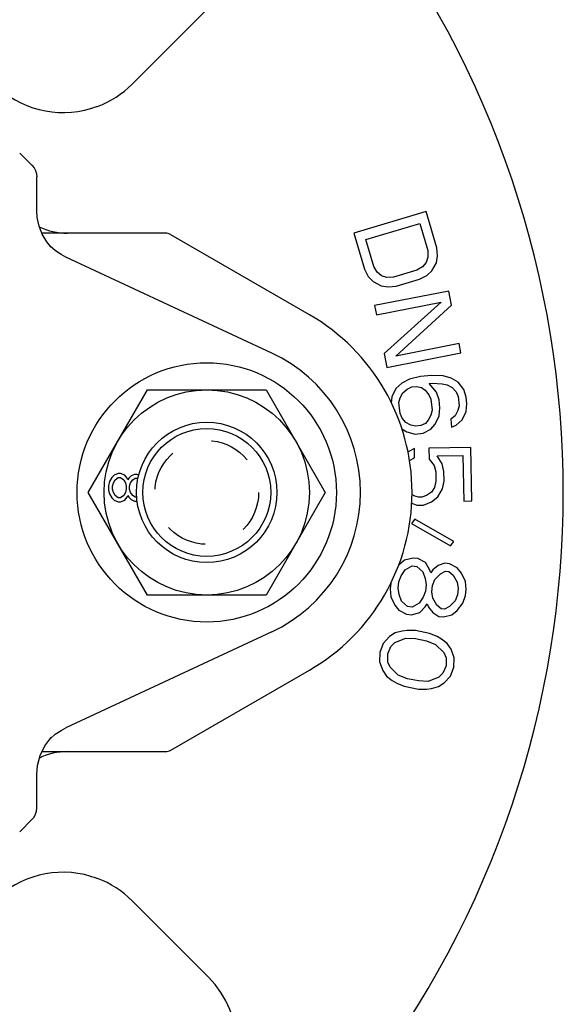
# Model space of a CAD drawing. Header units: inches. Extents: x 0 to 22, y 0 to 17.
# Tile 4 of 8: x 5.2 to 6.7, y 3.2 to 6.1. Entities that reach past the tile are written whole.
import ezdxf

# ---------------------------------------------------------------- set-up
doc = ezdxf.new("R2010")
doc.units = ezdxf.units.IN
doc.header["$LTSCALE"] = 1.21
doc.header["$MEASUREMENT"] = 0
doc.linetypes.add('HIDDEN', pattern=[0.2, 0.1, -0.1])
doc.layers.get('0').update_dxf_attribs({"linetype": 'CONTINUOUS'})
doc.layers.add('DEFAULT_2', color=8, linetype='HIDDEN')

msp = doc.modelspace()

# ---------------------------------------------------------------- linework, layer by layer
at = {"color": 7, "linetype": 'CONTINUOUS'}
for p, q in [((5.4792, 5.8966), (5.7019, 6.1193)), ((5.3784, 5.8315), (5.375, 5.8303)), ((5.359, 5.8255), (5.359, 5.8255)), ((5.36, 5.8258), (5.3599, 5.8258)), ((5.1516, 5.6958), (5.1874, 5.66)), ((5.2012, 5.5284), (5.2012, 5.6266)), ((6.3368, 5.5248), (6.1256, 5.4625)), ((6.368, 5.4192), (6.3368, 5.5248)), ((6.1603, 5.444), (6.3176, 5.4905)), ((6.3176, 5.4905), (6.341, 5.4112)), ((5.576, 5.462), (5.216, 5.462)), ((5.9961, 5.2243), (5.5918, 5.4577)), ((6.1256, 5.4625), (6.1567, 5.3569)), ((5.2402, 5.4245), (5.2381, 5.4268)), ((6.1837, 5.3648), (6.1603, 5.444)), ((5.2557, 5.411), (5.2402, 5.4245)), ((5.2417, 5.4221), (5.2419, 5.4218)), ((6.341, 5.4112), (6.3417, 5.3923)), ((6.37, 5.3959), (6.368, 5.4192)), ((5.8863, 5.1124), (5.2858, 5.3924)), ((6.3366, 5.3765), (6.3257, 5.3637)), ((6.3417, 5.3923), (6.3366, 5.3765)), ((6.3534, 5.3527), (6.3662, 5.3756)), ((6.3662, 5.3756), (6.37, 5.3959)), ((6.1567, 5.3569), (6.1677, 5.3362)), ((6.1934, 5.3485), (6.1837, 5.3648)), ((6.2063, 5.338), (6.1934, 5.3485)), ((6.309, 5.354), (6.2416, 5.3341)), ((6.3257, 5.3637), (6.309, 5.354)), ((6.338, 5.3386), (6.3534, 5.3527)), ((6.1677, 5.3362), (6.1819, 5.3212)), ((6.1819, 5.3212), (6.2051, 5.3089)), ((6.2223, 5.3332), (6.2063, 5.338)), ((6.2416, 5.3341), (6.2223, 5.3332)), ((6.2494, 5.3077), (6.3168, 5.3276)), ((6.3168, 5.3276), (6.338, 5.3386)), ((6.4024, 5.2931), (6.1863, 5.2507)), ((6.2051, 5.3089), (6.2256, 5.3054)), ((6.2256, 5.3054), (6.2494, 5.3077)), ((6.4103, 5.2525), (6.4024, 5.2931)), ((6.1916, 5.2237), (6.3801, 5.2606)), ((6.3801, 5.2606), (6.2136, 5.1111)), ((6.1863, 5.2507), (6.1916, 5.2237)), ((6.2485, 5.1039), (6.4103, 5.2525)), ((6.4324, 5.14), (6.2485, 5.1039)), ((6.4377, 5.113), (6.4324, 5.14)), ((6.2136, 5.1111), (6.2216, 5.0706)), ((6.2216, 5.0706), (6.4377, 5.113)), ((6.2877, 5.0359), (6.2653, 5.0243)), ((6.3198, 5.0439), (6.2877, 5.0359)), ((6.3525, 5.0473), (6.3198, 5.0439)), ((6.3856, 5.0461), (6.3525, 5.0473)), ((6.4098, 5.0394), (6.3856, 5.0461)), ((6.4299, 5.0277), (6.4098, 5.0394)), ((6.4463, 5.0063), (6.4299, 5.0277)), ((5.3514, 4.7061), (5.5241, 5.0053)), ((5.5241, 5.0053), (5.8696, 5.0053)), ((5.8696, 5.0053), (6.0424, 4.7061)), ((6.2481, 5.0087), (6.2365, 4.9844)), ((6.2653, 5.0243), (6.2481, 5.0087)), ((6.2603, 4.9823), (6.2682, 4.9969)), ((6.2682, 4.9969), (6.2812, 5.0075)), ((6.2812, 5.0075), (6.2947, 5.0136)), ((6.2947, 5.0136), (6.3087, 5.015)), ((6.3087, 5.015), (6.3232, 5.0119)), ((6.3232, 5.0119), (6.3335, 5.0038)), ((6.3335, 5.0038), (6.3442, 4.9911)), ((6.3455, 5.0235), (6.3549, 5.0245)), ((6.367, 4.9981), (6.3455, 5.0235)), ((6.3549, 5.0245), (6.3833, 5.0228)), ((6.3741, 4.9757), (6.367, 4.9981)), ((6.3833, 5.0228), (6.3978, 5.0197)), ((6.3978, 5.0197), (6.4127, 5.0121)), ((6.4127, 5.0121), (6.4235, 4.9993)), ((6.4235, 4.9993), (6.4295, 4.9861)), ((6.4533, 4.984), (6.4463, 5.0063)), ((6.2365, 4.9844), (6.2349, 4.9678)), ((6.2571, 4.9681), (6.2603, 4.9823)), ((6.2604, 4.9361), (6.2571, 4.9681)), ((6.3442, 4.9911), (6.3503, 4.9778)), ((6.3503, 4.9778), (6.3537, 4.9459)), ((6.3765, 4.9529), (6.3741, 4.9757)), ((6.4295, 4.9861), (6.4324, 4.9588)), ((6.4552, 4.9658), (6.4533, 4.984)), ((6.3537, 4.9459), (6.3504, 4.9317)), ((6.3742, 4.9296), (6.3765, 4.9529)), ((6.4292, 4.9446), (6.4213, 4.9299)), ((6.4324, 4.9588), (6.4292, 4.9446)), ((6.4414, 4.9182), (6.453, 4.9425)), ((6.453, 4.9425), (6.4552, 4.9658)), ((6.2665, 4.9229), (6.2604, 4.9361)), ((6.2773, 4.9102), (6.2665, 4.9229)), ((6.2922, 4.9026), (6.2773, 4.9102)), ((6.3425, 4.9171), (6.3342, 4.907)), ((6.3504, 4.9317), (6.3425, 4.9171)), ((6.3626, 4.9053), (6.3742, 4.9296)), ((6.4213, 4.9299), (6.4083, 4.9193)), ((6.4083, 4.9193), (6.4107, 4.8965)), ((6.4242, 4.9025), (6.4414, 4.9182)), ((6.2652, 4.8916), (6.2802, 4.8828)), ((6.2802, 4.8828), (6.3044, 4.8762)), ((6.3067, 4.8995), (6.2922, 4.9026)), ((6.3207, 4.9009), (6.3067, 4.8995)), ((6.3342, 4.907), (6.3207, 4.9009)), ((6.3277, 4.8786), (6.3501, 4.8902)), ((6.3501, 4.8902), (6.3626, 4.9053)), ((6.4107, 4.8965), (6.4242, 4.9025)), ((6.3044, 4.8762), (6.3277, 4.8786)), ((6.3023, 4.8341), (6.2837, 4.8246)), ((6.3028, 4.8066), (6.3023, 4.8341)), ((6.4663, 4.8372), (6.3445, 4.8349)), ((6.3445, 4.8349), (6.3451, 4.8028)), ((6.4692, 4.6813), (6.4663, 4.8372)), ((6.2878, 4.7989), (6.3028, 4.8066)), ((6.3451, 4.8028), (6.3595, 4.7847)), ((6.3683, 4.8124), (6.4433, 4.8139)), ((6.3828, 4.7898), (6.3683, 4.8124)), ((6.4433, 4.8139), (6.4458, 4.6808)), ((6.3595, 4.7847), (6.3645, 4.7665)), ((6.3645, 4.7665), (6.365, 4.739)), ((6.3879, 4.7669), (6.3828, 4.7898)), ((6.3885, 4.7394), (6.3879, 4.7669)), ((5.4131, 4.7382), (5.4108, 4.7267)), ((5.4202, 4.7497), (5.4131, 4.7382)), ((5.4272, 4.7565), (5.4202, 4.7497)), ((5.4249, 4.7336), (5.4295, 4.7428)), ((5.4389, 4.7611), (5.4272, 4.7565)), ((5.4295, 4.7428), (5.4389, 4.7497)), ((5.4459, 4.7611), (5.4389, 4.7611)), ((5.4389, 4.7497), (5.4459, 4.7497)), ((5.4577, 4.7565), (5.4459, 4.7611)), ((5.4459, 4.7497), (5.4553, 4.7428)), ((5.4553, 4.7428), (5.46, 4.7336)), ((5.4647, 4.7474), (5.4577, 4.7565)), ((5.467, 4.7428), (5.4647, 4.7474)), ((5.4694, 4.7474), (5.467, 4.7428)), ((5.4764, 4.7542), (5.4694, 4.7474)), ((5.4741, 4.7336), (5.4811, 4.7428)), ((5.4858, 4.7588), (5.4764, 4.7542)), ((5.4811, 4.7428), (5.4881, 4.7474)), ((5.4928, 4.7588), (5.4858, 4.7588)), ((5.4881, 4.7474), (5.4928, 4.7474)), ((5.5001, 4.756), (5.4928, 4.7588)), ((6.365, 4.739), (6.3607, 4.7205)), ((6.3842, 4.7164), (6.3885, 4.7394)), ((5.4108, 4.7267), (5.4108, 4.7129)), ((5.4108, 4.7129), (5.4131, 4.7015)), ((5.4225, 4.7244), (5.4249, 4.7336)), ((5.4225, 4.7152), (5.4225, 4.7244)), ((5.4249, 4.7061), (5.4225, 4.7152)), ((5.46, 4.7336), (5.4624, 4.7244)), ((5.4624, 4.7152), (5.46, 4.7061)), ((5.4624, 4.7244), (5.4624, 4.7152)), ((5.4717, 4.7244), (5.4741, 4.7336)), ((5.4717, 4.7152), (5.4717, 4.7244)), ((5.4741, 4.7061), (5.4717, 4.7152)), ((6.3607, 4.7205), (6.3516, 4.7066)), ((6.3706, 4.6932), (6.3842, 4.7164)), ((5.5241, 4.4068), (5.3514, 4.7061)), ((5.4131, 4.7015), (5.4202, 4.69)), ((5.4202, 4.69), (5.4272, 4.6831)), ((5.4295, 4.6969), (5.4249, 4.7061)), ((5.4272, 4.6831), (5.4389, 4.6785)), ((5.4389, 4.69), (5.4295, 4.6969)), ((5.4459, 4.69), (5.4389, 4.69)), ((5.4553, 4.6969), (5.4459, 4.69)), ((5.4459, 4.6785), (5.4577, 4.6831)), ((5.46, 4.7061), (5.4553, 4.6969)), ((5.4577, 4.6831), (5.4647, 4.6923)), ((5.4647, 4.6923), (5.467, 4.6969)), ((5.467, 4.6969), (5.4694, 4.6923)), ((5.4694, 4.6923), (5.4764, 4.6854)), ((5.4811, 4.6969), (5.4741, 4.7061)), ((5.4764, 4.6854), (5.4858, 4.6808)), ((5.4881, 4.6923), (5.4811, 4.6969)), ((5.4858, 4.6808), (5.4928, 4.6808)), ((5.4928, 4.6923), (5.4881, 4.6923)), ((6.0424, 4.7061), (5.8696, 4.4068)), ((6.3002, 4.6964), (6.2948, 4.6998)), ((6.3144, 4.6921), (6.3002, 4.6964)), ((6.3237, 4.6923), (6.3144, 4.6921)), ((6.3377, 4.6971), (6.3237, 4.6923)), ((6.3516, 4.7066), (6.3377, 4.6971)), ((6.3521, 4.679), (6.3706, 4.6932)), ((6.4458, 4.6808), (6.4692, 4.6813)), ((5.4389, 4.6785), (5.4459, 4.6785)), ((6.2939, 4.6751), (6.3101, 4.6691)), ((6.3101, 4.6691), (6.3288, 4.6694)), ((6.3288, 4.6694), (6.3521, 4.679)), ((6.3034, 4.6285), (6.2933, 4.6152)), ((6.4175, 4.5634), (6.3034, 4.6285)), ((6.2933, 4.6152), (6.4075, 4.5501)), ((6.4075, 4.5501), (6.4175, 4.5634)), ((6.2738, 4.5083), (6.2583, 4.4962)), ((6.2981, 4.5148), (6.2738, 4.5083)), ((6.3121, 4.5132), (6.2981, 4.5148)), ((6.3343, 4.5014), (6.3121, 4.5132)), ((6.264, 4.4632), (6.2754, 4.4804)), ((6.2754, 4.4804), (6.2955, 4.492)), ((6.2955, 4.492), (6.3095, 4.4904)), ((6.3095, 4.4904), (6.3266, 4.4746)), ((6.3462, 4.4816), (6.3343, 4.5014)), ((6.3499, 4.4719), (6.3462, 4.4816)), ((6.3556, 4.4805), (6.3499, 4.4719)), ((6.3711, 4.4926), (6.3556, 4.4805)), ((6.3907, 4.4996), (6.3711, 4.4926)), ((6.4047, 4.498), (6.3907, 4.4996)), ((6.4269, 4.4863), (6.4047, 4.498)), ((6.4394, 4.471), (6.4269, 4.4863)), ((6.2572, 4.4455), (6.264, 4.4632)), ((6.3266, 4.4746), (6.3338, 4.4553)), ((6.3338, 4.4553), (6.3364, 4.4365)), ((6.355, 4.4344), (6.3618, 4.4521)), ((6.3618, 4.4521), (6.3778, 4.4688)), ((6.3778, 4.4688), (6.3928, 4.4763)), ((6.3928, 4.4763), (6.4021, 4.4752)), ((6.4021, 4.4752), (6.415, 4.4645)), ((6.415, 4.4645), (6.4269, 4.4447)), ((6.4507, 4.4466), (6.4394, 4.471)), ((6.2332, 4.4413), (6.2314, 4.4254)), ((6.2314, 4.4254), (6.2334, 4.4021)), ((6.2552, 4.4273), (6.2572, 4.4455)), ((6.2577, 4.4085), (6.2552, 4.4273)), ((6.3364, 4.4365), (6.3343, 4.4183)), ((6.3529, 4.4162), (6.355, 4.4344)), ((6.4269, 4.4447), (6.4295, 4.4259)), ((6.4295, 4.4259), (6.4274, 4.4077)), ((6.4528, 4.4233), (6.4507, 4.4466)), ((6.4507, 4.4051), (6.4528, 4.4233)), ((5.8696, 4.4068), (5.5241, 4.4068)), ((6.2334, 4.4021), (6.2448, 4.3777)), ((6.265, 4.3892), (6.2577, 4.4085)), ((6.3276, 4.4006), (6.3162, 4.3834)), ((6.3343, 4.4183), (6.3276, 4.4006)), ((6.3555, 4.3974), (6.3529, 4.4162)), ((6.3674, 4.3776), (6.3555, 4.3974)), ((6.4274, 4.4077), (6.4207, 4.39)), ((6.4435, 4.3828), (6.4507, 4.4051)), ((6.2448, 4.3777), (6.2572, 4.3624)), ((6.2821, 4.3734), (6.265, 4.3892)), ((6.296, 4.3719), (6.2821, 4.3734)), ((6.3162, 4.3834), (6.296, 4.3719)), ((6.3177, 4.3555), (6.3338, 4.3722)), ((6.3338, 4.3722), (6.3395, 4.3808)), ((6.3395, 4.3808), (6.3431, 4.3711)), ((6.3431, 4.3711), (6.3555, 4.3559)), ((6.3804, 4.3669), (6.3674, 4.3776)), ((6.3897, 4.3658), (6.3804, 4.3669)), ((6.4047, 4.3733), (6.3897, 4.3658)), ((6.4207, 4.39), (6.4047, 4.3733)), ((6.4269, 4.3616), (6.4435, 4.3828)), ((6.2572, 4.3624), (6.2795, 4.3506)), ((6.2795, 4.3506), (6.2934, 4.3491)), ((6.2934, 4.3491), (6.3177, 4.3555)), ((6.3555, 4.3559), (6.3731, 4.3446)), ((6.3731, 4.3446), (6.3871, 4.343)), ((6.3871, 4.343), (6.4114, 4.3495)), ((6.4114, 4.3495), (6.4269, 4.3616)), ((5.8863, 4.2998), (5.2858, 4.0197)), ((6.2299, 4.2855), (6.2116, 4.2657)), ((6.2464, 4.2962), (6.2299, 4.2855)), ((6.2456, 4.2683), (6.2768, 4.2807)), ((6.2666, 4.3015), (6.2464, 4.2962)), ((6.2813, 4.3032), (6.2666, 4.3015)), ((6.2768, 4.2807), (6.3052, 4.2797)), ((6.3052, 4.3031), (6.2813, 4.3032)), ((6.3465, 4.2947), (6.3052, 4.3031)), ((6.3052, 4.2797), (6.3374, 4.2732)), ((6.3686, 4.2856), (6.3465, 4.2947)), ((6.3814, 4.2783), (6.3686, 4.2856)), ((6.398, 4.2657), (6.3814, 4.2783)), ((6.2116, 4.2657), (6.2016, 4.2397)), ((6.2245, 4.2351), (6.2337, 4.2566)), ((6.2337, 4.2566), (6.2456, 4.2683)), ((6.3374, 4.2732), (6.364, 4.2631)), ((6.364, 4.2631), (6.388, 4.2396)), ((6.4091, 4.2494), (6.398, 4.2657)), ((6.4183, 4.2241), (6.4091, 4.2494)), ((6.2016, 4.2397), (6.2007, 4.2118)), ((6.2246, 4.2116), (6.2245, 4.2351)), ((6.388, 4.2396), (6.3944, 4.2242)), ((6.3944, 4.2242), (6.3945, 4.2008)), ((6.4175, 4.1962), (6.4183, 4.2241)), ((6.2007, 4.2118), (6.21, 4.1865)), ((6.2311, 4.1963), (6.2246, 4.2116)), ((6.255, 4.1728), (6.2311, 4.1963)), ((6.3945, 4.2008), (6.3854, 4.1793)), ((6.4075, 4.1701), (6.4175, 4.1962)), ((5.5918, 3.9544), (5.9961, 4.1878)), ((6.21, 4.1865), (6.221, 4.1702)), ((6.221, 4.1702), (6.2376, 4.1575)), ((6.2817, 4.1627), (6.255, 4.1728)), ((6.3735, 4.1676), (6.3423, 4.1552)), ((6.3854, 4.1793), (6.3735, 4.1676)), ((6.3891, 4.1504), (6.4075, 4.1701)), ((6.2376, 4.1575), (6.2505, 4.1503)), ((6.2505, 4.1503), (6.2725, 4.1411)), ((6.2725, 4.1411), (6.3139, 4.1328)), ((6.3138, 4.1562), (6.2817, 4.1627)), ((6.3423, 4.1552), (6.3138, 4.1562)), ((6.3525, 4.1344), (6.3726, 4.1397)), ((6.3726, 4.1397), (6.3891, 4.1504)), ((6.3139, 4.1328), (6.3378, 4.1327)), ((6.3378, 4.1327), (6.3525, 4.1344)), ((5.2392, 3.9866), (5.24, 3.9874)), ((5.2419, 3.9903), (5.2417, 3.99)), ((5.2165, 3.9502), (5.576, 3.9502)), ((5.2012, 3.7856), (5.2012, 3.8837)), ((5.1874, 3.7522), (5.1516, 3.7163)), ((5.359, 3.5866), (5.36, 3.5863)), ((5.359, 3.5866), (5.359, 3.5866)), ((5.36, 3.5863), (5.36, 3.5863)), ((5.36, 3.5863), (5.3608, 3.5861)), ((5.3608, 3.5861), (5.3643, 3.5852)), ((5.3753, 3.5817), (5.3784, 3.5806)), ((5.7019, 3.2928), (5.4792, 3.5155))]:
    msp.add_line(p, q, dxfattribs=at)
for points in [[(5.375, 5.8303), (5.3689, 5.8283), (5.3641, 5.8269)], [(5.3599, 5.8258), (5.3594, 5.8257), (5.359, 5.8255)], [(5.3641, 5.8269), (5.3607, 5.826), (5.36, 5.8258)], [(5.1874, 5.66), (5.1933, 5.6527), (5.1977, 5.6444), (5.2004, 5.6354), (5.2012, 5.6266)], [(5.2419, 5.4218), (5.2303, 5.4366), (5.2172, 5.4588), (5.2079, 5.4827), (5.2026, 5.5076), (5.2012, 5.5284)], [(5.2858, 5.3924), (5.2723, 5.3996), (5.2557, 5.411)], [(5.24, 3.9874), (5.2554, 4.001), (5.272, 4.0123), (5.2858, 4.0197)], [(5.2012, 3.8837), (5.2034, 3.9098), (5.2113, 3.9394), (5.2247, 3.967), (5.2419, 3.9903)], [(5.1874, 3.7522), (5.1933, 3.7594), (5.1977, 3.7677), (5.2004, 3.7767), (5.2012, 3.7856)], [(5.3643, 3.5852), (5.3691, 3.5837), (5.3753, 3.5817)]]:
    msp.add_lwpolyline(points, dxfattribs=at)
for radius in [0.378, 0.2992, 0.2047, 0.1864]:
    msp.add_circle((5.6969, 4.7061), radius, dxfattribs=at)
for centre, radius, start, end in [((3.8859, 4.7061), 2.8504, 322.2342, 37.7658), ((5.2778, 6.098), 0.2843, 163.3984, 286.6016), ((5.2778, 6.098), 0.2848, 290.7324, 315), ((5.2905, 5.6509), 0.189, 244.2217, 270), ((5.576, 5.4305), 0.0315, 60.0016, 90), ((5.6969, 4.7061), 0.5984, 300.0005, 60), ((5.6969, 4.7061), 0.4483, 295, 65), ((5.2905, 3.7612), 0.189, 90, 115.6051), ((5.576, 3.9817), 0.0315, 270.0007, 300), ((5.2778, 3.3141), 0.2843, 73.3984, 196.6016), ((5.2778, 3.3141), 0.2848, 45, 69.2676), ((5.5005, 3.0914), 0.2848, 225, 45)]:
    msp.add_arc(centre, radius, start, end, dxfattribs=at)
at = {"layer": 'DEFAULT_2', "color": 8, "linetype": 'HIDDEN'}
msp.add_circle((5.6969, 4.7061), 0.1512, dxfattribs=at)

doc.saveas('drawing.dxf')
